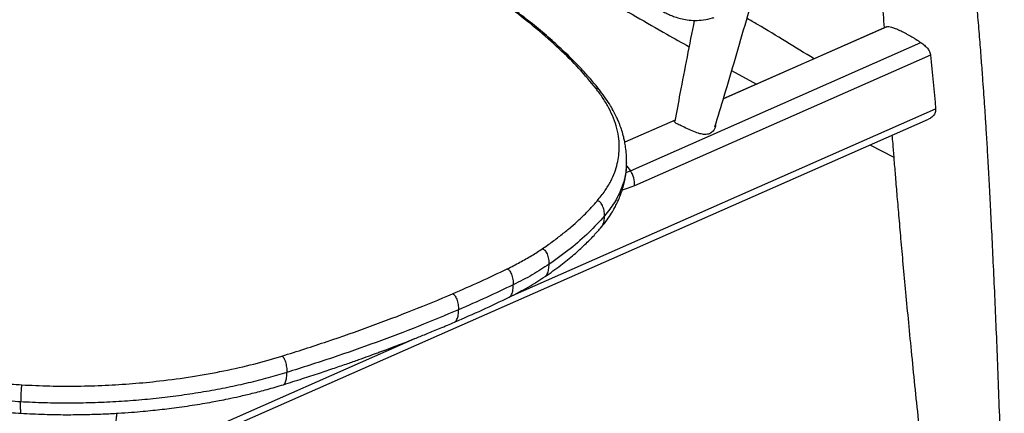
# Paper-space layout '_Isometric' of a CAD drawing. Header units: millimetres. Extents: x -366 to 335, y -210 to 761.
# Tile 4 of 7: x -52 to 335, y 119 to 274. Entities that reach past the tile are written whole.
import ezdxf

# ---------------------------------------------------------------- set-up
doc = ezdxf.new("R2010")
doc.units = ezdxf.units.MM

psp = doc.layouts.new('_Isometric')

# ---------------------------------------------------------------- linework, layer by layer
at = {"color": 7, "linetype": 'Continuous', "lineweight": 25}
for p, q in [((288.46, 270.87), (224.32, 242.58)), ((288.36, 270.84), (224.33, 242.59)), ((288.39, 270.8), (288.46, 270.87)), ((187.86, 214.38), (301.83, 264.66)), ((305.65, 259.68), (189.41, 208.4)), ((227.58, 253.65), (237.32, 248.32)), ((141.6, 165.39), (307.62, 238.63)), ((-15.97, 93.11), (304.85, 234.63)), ((205.37, 234.23), (185.67, 225.53)), ((205.37, 234.22), (185.67, 225.53)), ((281.83, 224.48), (291.18, 219.62)), ((186.3, 217.5), (186.26, 217.07)), ((186.1, 213.67), (187.86, 214.38)), ((-15.7, 96), (103.3, 148.5))]:
    psp.add_line(p, q, dxfattribs=at)
at = {"color": 7, "linetype": 'Continuous', "lineweight": 25, "flags": 128}
for points in [[(186.38, 216.34), (186.49, 216.2), (187.86, 214.38)], [(189.41, 208.4), (186.61, 207.32), (184.65, 206.76)]]:
    psp.add_lwpolyline(points, dxfattribs=at)
at = {"color": 7, "linetype": 'Continuous', "lineweight": 25}
psp.add_arc((180.15, 209.18), 9.3, 355.1876, 34.0147, dxfattribs=at)
for points, knots in [([(334.56, 57.29), (334.42, 62.34), (334.14, 73.18), (333.67, 89.53), (333.16, 106.04), (332.62, 121.67), (332.07, 136.43), (331.51, 150.33), (330.93, 163.73), (330.34, 176.59), (329.75, 188.84), (329.19, 200.03), (328.66, 210.16), (328.16, 219.24), (327.69, 227.26), (327.25, 234.23), (326.86, 240.23), (326.48, 245.7), (326.04, 251.74), (325.51, 258.82), (324.86, 267.07), (324.17, 275.34), (323.48, 283.56), (322.77, 291.65), (322.02, 300.16), (321.22, 309.09), (320.38, 318.48), (319.51, 328.26), (318.61, 338.56), (317.65, 349.44), (316.62, 361.09), (315.51, 373.51), (314.32, 386.69), (313.04, 400.64), (311.64, 415.36), (310.14, 430.84), (308.55, 447.1), (306.89, 464.02), (305.19, 481.6), (303.45, 499.84), (301.72, 518.2), (300.57, 530.49), (300.01, 536.44)], [0, 0, 0, 0, 0.031519, 0.067693, 0.102049, 0.134587, 0.165306, 0.194208, 0.221293, 0.248986, 0.274481, 0.297775, 0.31887, 0.337765, 0.354461, 0.368956, 0.381252, 0.391896, 0.403094, 0.418943, 0.436138, 0.454678, 0.470679, 0.487563, 0.50533, 0.523978, 0.543509, 0.564205, 0.585358, 0.608121, 0.632494, 0.658478, 0.686074, 0.71528, 0.746099, 0.77853, 0.812572, 0.848226, 0.884811, 0.92295, 0.962642, 1, 1, 1, 1]), ([(279.09, 449.21), (279.11, 448.8), (279.41, 441.9), (279.97, 428.95), (280.74, 410.75), (281.42, 393.75), (282.01, 377.82), (282.56, 363.42), (283.06, 350.44), (283.55, 338.82), (284.03, 327.99), (284.52, 317.87), (285.03, 308.26), (285.56, 298.98), (286.11, 289.93), (286.71, 280.43), (287.15, 273.95), (287.39, 270.41)], [0, 0, 0, 0, 0.006785, 0.115619, 0.216686, 0.311984, 0.401514, 0.485272, 0.555176, 0.620476, 0.68117, 0.737261, 0.790225, 0.841832, 0.892086, 0.940988, 1, 1, 1, 1]), ([(220.99, 231.62), (222.21, 235.63), (226.46, 249.51), (233.4, 273.37), (241.83, 303.18), (249.9, 333.08), (255.63, 354.86), (258.57, 366.7), (259.02, 368.52)], [0, 0, 0, 0, 0.088596, 0.306606, 0.524593, 0.742552, 0.96048, 1, 1, 1, 1]), ([(89.57, 336.19), (95.15, 332.61), (108.57, 323.99), (130.03, 310.64), (153.9, 296.11), (177.95, 281.88), (196.95, 270.85), (207.99, 264.66), (210.9, 263.02)], [0, 0, 0, 0, 0.140576, 0.337772, 0.534971, 0.732162, 0.929332, 1, 1, 1, 1]), ([(174.4, 246.59), (172.23, 249.22), (167.93, 254.45), (160.04, 262.29), (151.29, 270.01), (141.57, 277.66), (131.04, 285.22), (123.27, 290.21), (119.4, 292.71)], [0, 0, 0, 0, 0.172884, 0.342163, 0.509458, 0.673643, 0.837194, 1, 1, 1, 1]), ([(176.01, 245.73), (174.92, 247.09), (172.85, 249.67), (169.57, 253.34), (166.46, 256.63), (163.52, 259.56), (159.79, 263.11), (154.95, 267.43), (149.4, 272.02), (144.41, 275.92), (140.32, 278.98), (137.05, 281.34), (134.32, 283.26), (131.8, 285), (128.6, 287.17), (124.67, 289.75), (121.74, 291.61), (120.16, 292.61)], [0, 0, 0, 0, 0.086305, 0.164046, 0.233538, 0.29504, 0.350442, 0.459646, 0.570861, 0.643607, 0.709, 0.766939, 0.795317, 0.832719, 0.879305, 0.935064, 1, 1, 1, 1]), ([(189.78, 290.08), (190.26, 288.74), (191.26, 285.95), (193.3, 282.69), (195.47, 280.24), (197.74, 278.54), (199.83, 277.29), (201.72, 276.26), (203.52, 275.44), (205.48, 274.69), (207.68, 274.03), (210.34, 273.52), (213.31, 273.29), (216.55, 273.56), (219.12, 274), (220.49, 274.47), (220.72, 274.55)], [0, 0, 0, 0, 0.0695, 0.145006, 0.218432, 0.284669, 0.34403, 0.397681, 0.44924, 0.500302, 0.571179, 0.654029, 0.751405, 0.86139, 0.976769, 1, 1, 1, 1]), ([(212.93, 273.39), (211.02, 263.83), (208.39, 250.64), (205.96, 237.42), (205.29, 233.79)], [0, 0, 0, 0, 0.725197, 1, 1, 1, 1]), ([(259.91, 258.28), (252.55, 262.81), (243.81, 268.18), (234.99, 273.4), (233.6, 274.22)], [0, 0, 0, 0, 0.842586, 1, 1, 1, 1]), ([(288.46, 270.87), (288.67, 270.93), (288.93, 270.95), (289.56, 270.9), (289.92, 270.83), (290.55, 270.65), (290.78, 270.58), (291.26, 270.42), (291.52, 270.33), (292.05, 270.12), (292.33, 270), (292.93, 269.75), (293.24, 269.61), (294.19, 269.16), (294.85, 268.82), (295.9, 268.27), (296.26, 268.07), (296.96, 267.68), (297.32, 267.48), (298.03, 267.07), (298.39, 266.86), (299.1, 266.43), (299.45, 266.21), (300.49, 265.55), (301.17, 265.11), (301.83, 264.66)], [0, 0, 0, 0, 0.125, 0.125, 0.25, 0.25, 0.3125, 0.3125, 0.375, 0.375, 0.4375, 0.4375, 0.5, 0.5, 0.625, 0.625, 0.6875, 0.6875, 0.75, 0.75, 0.8125, 0.8125, 0.875, 0.875, 1, 1, 1, 1]), ([(301.83, 264.66), (302.33, 264.32), (302.8, 263.97), (303.65, 263.22), (304.04, 262.83), (304.73, 261.99), (305.02, 261.56), (305.35, 260.88), (305.44, 260.64), (305.58, 260.16), (305.63, 259.92), (305.65, 259.68)], [0, 0, 0, 0, 0.25, 0.25, 0.5, 0.5, 0.75, 0.75, 0.875, 0.875, 1, 1, 1, 1]), ([(174.88, 202.55), (175.92, 203.85), (177.94, 206.38), (180.15, 210.14), (181.74, 213.72), (182.77, 217.1), (183.36, 220.36), (183.56, 223.58), (183.36, 227.09), (182.66, 230.9), (181.34, 234.94), (179.5, 238.9), (177.24, 242.76), (175.35, 245.31), (174.4, 246.59)], [0, 0, 0, 0, 0.094794, 0.185516, 0.268444, 0.346408, 0.419242, 0.492008, 0.564861, 0.655469, 0.745862, 0.83273, 0.916181, 1, 1, 1, 1]), ([(175.99, 245.73), (175.96, 245.77), (175.82, 246), (175.47, 246.3), (174.95, 246.58), (174.57, 246.58), (174.4, 246.59)], [0, 0, 0, 0, 0.077048, 0.439065, 0.740397, 1, 1, 1, 1]), ([(186.37, 217.42), (186.37, 218.54), (186.36, 220.58), (186.05, 223.39), (185.67, 225.65), (185.18, 227.85), (184.56, 230.04), (183.82, 232.15), (183.11, 233.92), (182.37, 235.58), (181.36, 237.59), (180, 239.99), (178.24, 242.76), (176.78, 244.71), (176, 245.74)], [0, 0, 0, 0, 0.107001, 0.196256, 0.268938, 0.325941, 0.418943, 0.499374, 0.54735, 0.606659, 0.682221, 0.773396, 0.879526, 1, 1, 1, 1]), ([(307.62, 238.63), (307.61, 238.15), (307.59, 237.18), (306.73, 235.86), (305.74, 235.04), (305.04, 234.73), (304.85, 234.65)], [0, 0, 0, 0, 0.294047, 0.588008, 0.886926, 1, 1, 1, 1]), ([(207.78, 231.98), (207.2, 232.27), (206.04, 232.84), (205.13, 233.35), (205.15, 233.61), (205.17, 233.72)], [0, 0, 0, 0, 0.362023, 0.723376, 1, 1, 1, 1]), ([(221.19, 232.26), (221.19, 232.11), (221.23, 231.23), (220.48, 229.91), (219.02, 228.78), (217.17, 228.48), (215.04, 228.85), (212.71, 229.69), (210.1, 230.86), (208.58, 231.6), (207.78, 231.98)], [0, 0, 0, 0, 0.03525, 0.197809, 0.324454, 0.451553, 0.570075, 0.700142, 0.843795, 1, 1, 1, 1]), ([(290.49, 228.3), (290.58, 227.19), (290.82, 224.19), (291.23, 219), (291.77, 212.44), (292.39, 204.99), (293.1, 196.66), (293.91, 187.44), (294.81, 177.34), (295.83, 166.36), (296.96, 154.48), (298.2, 141.73), (299.55, 128.38), (300.99, 114.47), (302.52, 100.03), (304.18, 84.81), (305.8, 70.15), (306.89, 60.57), (307.37, 56.32)], [0, 0, 0, 0, 0.019192, 0.052183, 0.090316, 0.13359, 0.182007, 0.235566, 0.294266, 0.358109, 0.427093, 0.501219, 0.580487, 0.659934, 0.743953, 0.832543, 0.925704, 1, 1, 1, 1]), ([(176.51, 192.27), (177.27, 193.22), (178.69, 194.99), (180.39, 197.53), (181.67, 199.73), (182.6, 201.55), (183.25, 202.99), (183.69, 204.05), (184.02, 204.92), (184.4, 205.98), (184.89, 207.49), (185.42, 209.48), (185.89, 211.85), (186.26, 214.52), (186.33, 216.44), (186.37, 217.41)], [0, 0, 0, 0, 0.130346, 0.243105, 0.3383, 0.415916, 0.475904, 0.518152, 0.545425, 0.576334, 0.640564, 0.722733, 0.8126, 0.904994, 1, 1, 1, 1]), ([(186.26, 217.07), (186.2, 215.64), (186.04, 212.33), (184.44, 207.27), (181.8, 201.87), (179.08, 198.39), (177.73, 196.65)], [0, 0, 0, 0, 0.202778, 0.468285, 0.734243, 1, 1, 1, 1]), ([(153.28, 183.7), (154.64, 184.65), (157.35, 186.54), (161.12, 189.42), (164.56, 192.25), (167.58, 194.94), (170.24, 197.5), (172.66, 200.01), (174.14, 201.71), (174.89, 202.56)], [0, 0, 0, 0, 0.157651, 0.314245, 0.469919, 0.611869, 0.740893, 0.870245, 1, 1, 1, 1]), ([(177.73, 196.65), (177.69, 197.34), (177.62, 198.7), (177.11, 200.33), (176.49, 201.43), (175.99, 202.02), (175.44, 202.42), (175.06, 202.51), (174.88, 202.55)], [0, 0, 0, 0, 0.306318, 0.601776, 0.728022, 0.834734, 0.923528, 1, 1, 1, 1]), ([(177.73, 196.65), (175.74, 194.46), (171.77, 190.08), (164.49, 183.72), (158.8, 179.65), (155.95, 177.62)], [0, 0, 0, 0, 0.3333703, 0.6667776, 1, 1, 1, 1]), ([(176.51, 192.29), (176.64, 192.46), (177.14, 193.15), (177.6, 194.64), (177.68, 195.97), (177.73, 196.65)], [0, 0, 0, 0, 0.144701, 0.564839, 1, 1, 1, 1]), ([(154.37, 172.78), (156.46, 174.26), (160.46, 177.09), (165.62, 181.29), (169.94, 185.21), (173.52, 188.83), (175.56, 191.18), (176.52, 192.28)], [0, 0, 0, 0, 0.2397025, 0.4595798, 0.6596388, 0.8397776, 1, 1, 1, 1]), ([(139.49, 175.81), (140.35, 176.24), (142.08, 177.1), (144.54, 178.4), (146.9, 179.71), (149.16, 181.04), (151.3, 182.37), (152.64, 183.27), (153.28, 183.71)], [0, 0, 0, 0, 0.171176, 0.339733, 0.505781, 0.673174, 0.842006, 1, 1, 1, 1]), ([(153.28, 183.7), (153.44, 183.65), (153.8, 183.54), (154.3, 183.11), (154.77, 182.49), (155.35, 181.35), (155.84, 179.68), (155.92, 178.31), (155.95, 177.62)], [0, 0, 0, 0, 0.076455, 0.165236, 0.27194, 0.398183, 0.69365, 1, 1, 1, 1]), ([(118.12, 166.06), (121.78, 167.66), (129.1, 170.85), (136.03, 174.16), (139.49, 175.81)], [0, 0, 0, 0, 0.500203, 1, 1, 1, 1]), ([(139.49, 175.81), (139.63, 175.75), (139.95, 175.62), (140.41, 175.16), (140.84, 174.52), (141.37, 173.35), (141.81, 171.65), (141.88, 170.28), (141.92, 169.59)], [0, 0, 0, 0, 0.076447, 0.165222, 0.271923, 0.398164, 0.693634, 1, 1, 1, 1]), ([(155.95, 177.62), (153.83, 176.23), (149.57, 173.46), (144.47, 170.88), (141.92, 169.59)], [0, 0, 0, 0, 0.500121, 1, 1, 1, 1]), ([(154.36, 172.78), (154.52, 172.91), (154.86, 173.19), (155.41, 174.11), (155.87, 175.6), (155.93, 176.94), (155.95, 177.62)], [0, 0, 0, 0, 0.120347, 0.273049, 0.630154, 1, 1, 1, 1]), ([(140.33, 164.73), (142.88, 166.02), (147.97, 168.6), (152.23, 171.39), (154.37, 172.78)], [0, 0, 0, 0, 0.49971, 1, 1, 1, 1]), ([(141.92, 169.59), (138.44, 167.92), (131.49, 164.6), (124.12, 161.39), (120.44, 159.78)], [0, 0, 0, 0, 0.500005, 1, 1, 1, 1]), ([(140.32, 164.75), (140.37, 164.76), (140.6, 164.85), (140.93, 165.23), (141.45, 166.09), (141.85, 167.57), (141.9, 168.91), (141.92, 169.59)], [0, 0, 0, 0, 0.034628, 0.158232, 0.304363, 0.646092, 1, 1, 1, 1]), ([(51.15, 141.58), (57.12, 143.48), (69.02, 147.28), (86.07, 153.3), (102.54, 159.53), (112.93, 163.88), (118.12, 166.06)], [0, 0, 0, 0, 0.250721, 0.499906, 0.749937, 1, 1, 1, 1]), ([(118.12, 166.06), (118.26, 166), (118.56, 165.86), (119, 165.39), (119.41, 164.74), (119.91, 163.56), (120.33, 161.85), (120.41, 160.48), (120.44, 159.78)], [0, 0, 0, 0, 0.076445, 0.16522, 0.271919, 0.39816, 0.693632, 1, 1, 1, 1]), ([(118.9, 154.93), (122.57, 156.53), (129.92, 159.74), (136.86, 163.06), (140.33, 164.72)], [0, 0, 0, 0, 0.499979, 1, 1, 1, 1]), ([(120.44, 159.78), (115.23, 157.6), (104.79, 153.22), (88.22, 146.95), (71.07, 140.9), (59.1, 137.08), (53.11, 135.17)], [0, 0, 0, 0, 0.249955, 0.499919, 0.74997, 1, 1, 1, 1]), ([(118.89, 154.95), (118.95, 154.98), (119.19, 155.06), (119.51, 155.44), (120, 156.3), (120.38, 157.77), (120.42, 159.1), (120.44, 159.78)], [0, 0, 0, 0, 0.045519, 0.16773, 0.312213, 0.650086, 1, 1, 1, 1]), ([(51.71, 130.38), (54.22, 131.17), (58.98, 132.67), (65.66, 134.85), (71.57, 136.84), (76.72, 138.61), (81.14, 140.17), (84.92, 141.53), (87.79, 142.58), (89.94, 143.37), (91.49, 143.95), (92.91, 144.48), (94.23, 144.98), (95.69, 145.53), (97.66, 146.29), (100.42, 147.36), (104.03, 148.78), (108.38, 150.53), (113.44, 152.61), (117, 154.12), (118.9, 154.93)], [0, 0, 0, 0, 0.104226, 0.198529, 0.282913, 0.357379, 0.421929, 0.476717, 0.524617, 0.549873, 0.573149, 0.594447, 0.613767, 0.633235, 0.660429, 0.704145, 0.759954, 0.827859, 0.907868, 1, 1, 1, 1]), ([(-50.94, 130.31), (-47.28, 130.14), (-40.02, 129.8), (-29.07, 129.77), (-18.2, 130.08), (-7.41, 130.76), (4.07, 131.87), (16.09, 133.49), (28.45, 135.73), (40.28, 138.39), (47.52, 140.52), (51.15, 141.58)], [0, 0, 0, 0, 0.100448, 0.199777, 0.299699, 0.399597, 0.499724, 0.624166, 0.748692, 0.874248, 1, 1, 1, 1]), ([(51.15, 141.58), (51.26, 141.51), (51.52, 141.36), (51.88, 140.86), (52.23, 140.19), (52.66, 138.98), (53.01, 137.25), (53.08, 135.87), (53.11, 135.17)], [0, 0, 0, 0, 0.076446, 0.165222, 0.271922, 0.398163, 0.693634, 1, 1, 1, 1]), ([(-83.45, 135.2), (-80.92, 134.59), (-75.85, 133.36), (-67.78, 131.98), (-59.47, 130.91), (-53.78, 130.51), (-50.94, 130.31)], [0, 0, 0, 0, 0.249866, 0.499888, 0.749986, 1, 1, 1, 1]), ([(53.11, 135.17), (50.66, 134.44), (45.78, 132.98), (38, 131.02), (29.93, 129.24), (21.54, 127.66), (12.9, 126.3), (4.07, 125.17), (-4.91, 124.27), (-14.04, 123.62), (-23.3, 123.21), (-32.65, 123.07), (-42.03, 123.18), (-48.25, 123.48), (-51.36, 123.63)], [0, 0, 0, 0, 0.083574, 0.166744, 0.249872, 0.333333, 0.416973, 0.500019, 0.582783, 0.665628, 0.748925, 0.832709, 0.916325, 1, 1, 1, 1]), ([(51.7, 130.4), (51.79, 130.43), (52.02, 130.5), (52.33, 130.88), (52.74, 131.72), (53.06, 133.16), (53.09, 134.5), (53.11, 135.17)], [0, 0, 0, 0, 0.07083, 0.189799, 0.33045, 0.659363, 1, 1, 1, 1]), ([(-51.36, 123.63), (-54.31, 123.84), (-60.22, 124.25), (-68.85, 125.36), (-77.24, 126.8), (-82.5, 128.07), (-85.13, 128.7)], [0, 0, 0, 0, 0.249851, 0.500053, 0.750256, 1, 1, 1, 1]), ([(-50.94, 130.31), (-50.96, 130.22), (-51, 130.02), (-51.07, 129.47), (-51.14, 128.74), (-51.22, 127.47), (-51.31, 125.69), (-51.34, 124.33), (-51.36, 123.63)], [0, 0, 0, 0, 0.076527, 0.165365, 0.272103, 0.39836, 0.693789, 1, 1, 1, 1]), ([(-51.2, 119.14), (-48.14, 118.99), (-42.3, 118.7), (-33.86, 118.57), (-26.2, 118.64), (-19.34, 118.86), (-13.29, 119.17), (-8.05, 119.53), (-3.53, 119.91), (0.48, 120.3), (4.19, 120.7), (9.38, 121.33), (15.96, 122.26), (22.17, 123.3), (26.82, 124.18), (30.37, 124.89), (34.71, 125.83), (39.82, 127.04), (45.64, 128.56), (49.59, 129.75), (51.71, 130.38)], [0, 0, 0, 0, 0.0834358, 0.159842, 0.2294875, 0.2920578, 0.3474273, 0.3957987, 0.4372916, 0.4736025, 0.508551, 0.5423132, 0.6218452, 0.6994236, 0.7269572, 0.7630271, 0.8082851, 0.8627641, 0.9265845, 1, 1, 1, 1]), ([(-84.18, 124.14), (-81.61, 123.52), (-76.46, 122.27), (-68.26, 120.85), (-59.83, 119.76), (-54.07, 119.35), (-51.18, 119.14)], [0, 0, 0, 0, 0.250066, 0.500242, 0.750272, 1, 1, 1, 1]), ([(-51.18, 119.15), (-51.2, 119.16), (-51.24, 119.2), (-51.29, 119.53), (-51.35, 120.28), (-51.38, 121.65), (-51.37, 122.96), (-51.36, 123.63)], [0, 0, 0, 0, 0.087907, 0.204628, 0.342652, 0.665511, 1, 1, 1, 1]), ([(-49.18, -201.85), (-48.44, -196.19), (-46.82, -183.9), (-44.45, -165.36), (-42.1, -146.66), (-39.93, -129.16), (-37.96, -112.89), (-36.16, -97.84), (-34.57, -84.34), (-33.17, -72.34), (-31.96, -61.77), (-30.86, -52.07), (-29.84, -42.92), (-28.85, -33.98), (-26.82, -15.46), (-24.9, 2.52), (-23.09, 20.05), (-22.3, 27.79), (-21.45, 36.16), (-20.47, 46.03), (-19.33, 57.52), (-18.06, 70.76), (-16.69, 85.19), (-15.25, 100.81), (-14.21, 112.27), (-13.66, 118.52), (-13.61, 119.17)], [0, 0, 0, 0, 0.053097, 0.115292, 0.173665, 0.228216, 0.278947, 0.325857, 0.368946, 0.405089, 0.438022, 0.467745, 0.495708, 0.523558, 0.551299, 0.66869, 0.691513, 0.714997, 0.741002, 0.769616, 0.807085, 0.848253, 0.893121, 0.94169, 0.99396, 1, 1, 1, 1])]:
    psp.add_open_spline(points, degree=3, knots=knots, dxfattribs=at)
psp.add_open_spline([(305.65, 259.68), (306.28, 252.64), (306.94, 245.63), (307.62, 238.63)], degree=3, dxfattribs=at)

doc.saveas('drawing.dxf')
